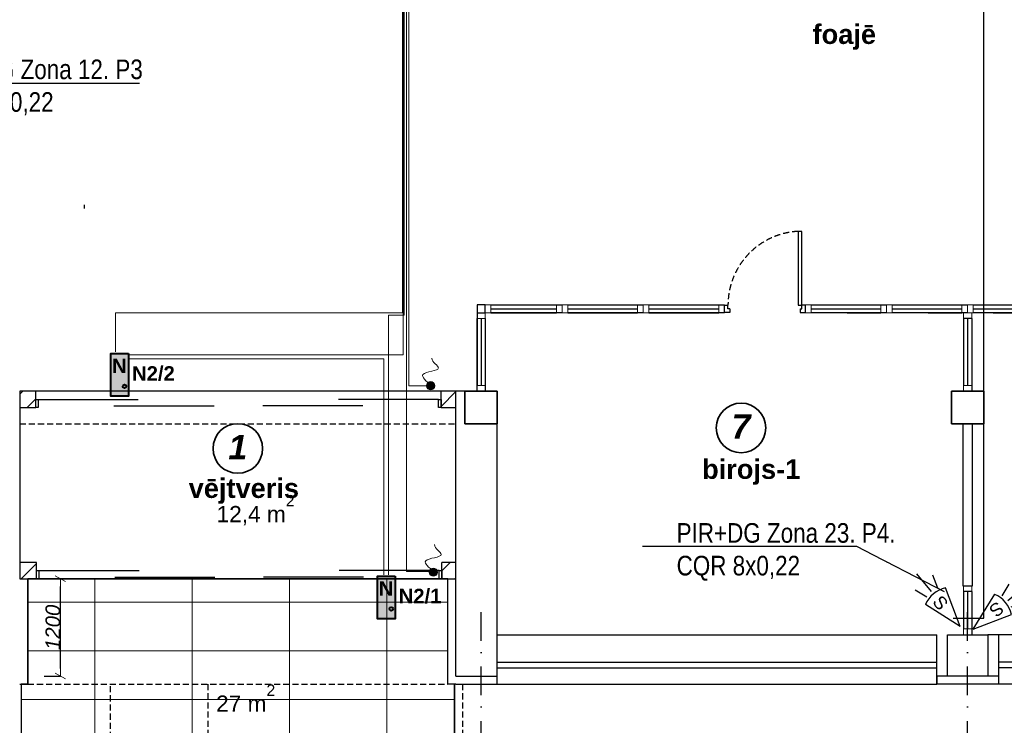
# Model space of a CAD drawing. Header units: millimetres. Extents: x -1662057 to -197461, y -941126 to 63888.
# Tile 162 of 209: x -1580649 to -1568507, y -315755 to -307059. Entities that reach past the tile are written whole.
import ezdxf
from ezdxf import colors
from ezdxf.entities.mleader import LeaderData, LeaderLine
from ezdxf.math import Vec2, Vec3

# ---------------------------------------------------------------- set-up
doc = ezdxf.new("R2010")
doc.units = ezdxf.units.MM
doc.linetypes.add('Dashed', pattern=[112.5, 75, -37.5])
doc.linetypes.add('Dot & Dashed', pattern=[670.277762, 352.777767, -176.388884, 0, -141.111112])
doc.layers.get('0').update_dxf_attribs({"linetype": 'CONTINUOUS'})
doc.layers.get('Defpoints').update_dxf_attribs({"linetype": 'CONTINUOUS'})
for name, color, linetype in [('2D Drafting - General', 7, 'CONTINUOUS'), ('Annotation - Text', 252, 'CONTINUOUS'), ('Apsardze', 5, 'CONTINUOUS'), ('AR-Durvis', 7, 'CONTINUOUS'), ('AR-Hatch', 7, 'CONTINUOUS'), ('Ar-Izmeri', 7, 'CONTINUOUS'), ('Ar-Izmeri.Asis', 7, 'CONTINUOUS'), ('Ar-Sienas.nojauc.', 7, 'CONTINUOUS'), ('hatch_mb', 7, 'CONTINUOUS'), ('sienas es', 7, 'CONTINUOUS'), ('sienas jaunas', 7, 'CONTINUOUS'), ('Structural - Bearing', 7, 'CONTINUOUS'), ('TEXTI', 7, 'CONTINUOUS'), ('VS AS', 7, 'CONTINUOUS')]:
    doc.layers.add(name, color=color, linetype=linetype)
doc.layers.add('ESS PK', color=250, linetype='CONTINUOUS', lineweight=9)
doc.layers.add('VS_AS', color=5, linetype='CONTINUOUS', lineweight=25)
doc.styles.add('GENERATED_STYLE_1', font='arial.ttf')
doc.styles.add('GENERATED_STYLE_2', font='arialbd.ttf')
doc.styles.add('GENERATED_STYLE_3', font='ariali.ttf')
doc.styles.add('GENERATED_STYLE_4', font='arialbi.ttf')
doc.styles.add('MKM_Arial narrow', font='ARIALN.TTF')
doc.styles.add('ROMANS', font='arial.ttf', dxfattribs={"width": 0.8, "oblique": 15})
doc.styles.add('WMF-Arial0', font='arialbd.ttf')
doc.dimstyles.new('GENERATED_STYLE__8', dxfattribs={"dimtxt": 179.999995, "dimasz": 95, "dimexe": 0.18, "dimexo": 300, "dimgap": 0.09, "dimtad": 1, "dimdec": 0, "dimzin": 0, "dimdsep": 46, "dimtxsty": 'GENERATED_STYLE_3', "dimblk": 'ARROWHEAD_2', "dimblk1": 'ARROWHEAD_2', "dimblk2": 'ARROWHEAD_2', "dimcen": 0.09, "dimclrd": 39, "dimclre": 39, "dimclrt": 7, "dimadec": 0, "dimazin": 0, "dimtfac": 1, "dimtdec": 4, "dimtmove": 0, "dimatfit": 3, "dimfxl": 1, "dimtolj": 1, "dimtzin": 0, "dimarcsym": 0})
pattern_1 = [(45, (0, 0), (-127.279217, 127.279217), [])]

# ---------------------------------------------------------------- blocks, each defined once
blk = doc.blocks.new('D4 Sliding 10')
at = {"layer": 'AR-Durvis', "linetype": 'Continuous'}
for p, q in [((-2500, 0), (-2468, 0)), ((-2500, -100), (-2500, 0)), ((-2500, 0), (-2500, -200)), ((-2468, 0), (-2468, -100)), ((2468, -100), (2468, 0)), ((2468, 0), (2500, 0)), ((2500, 0), (2500, -100)), ((2500, 0), (2500, -200)), ((-2468, -100), (-2500, -100)), ((-2468, -100), (-1234, -100)), ((-1534, -20), (-300, -20)), ((1534, -20), (300, -20)), ((2468, -100), (1234, -100)), ((2500, -100), (2468, -100))]:
    blk.add_line(p, q, dxfattribs=at)
blk = doc.blocks.new('WALL_371', base_point=(576273, -138000))
at = {"layer": 'Structural - Bearing', "linetype": 'Continuous', "lineweight": 13}
h = blk.add_hatch(dxfattribs=at)
h.set_pattern_fill('MASONRY_BLOCK', color=253, style=0, pattern_type=2)
h.set_pattern_definition(pattern_1)
h.paths.add_polyline_path([(576273, -137800), (576273, -138000), (576470, -138000), (576470, -137800)], flags=0)
h = blk.add_hatch(dxfattribs=at)
h.set_pattern_fill('MASONRY_BLOCK', color=253, style=0, pattern_type=2)
h.set_pattern_definition(pattern_1)
h.paths.add_polyline_path([(581470, -137800), (581470, -138000), (581652, -138000), (581652, -137800)], flags=0)
at = {"layer": 'Structural - Bearing', "linetype": 'Continuous'}
for p, q in [((576470, -137800), (576273, -137800)), ((576273, -137800), (576273, -138000)), ((581652, -137800), (581470, -137800)), ((581652, -138000), (581652, -137800)), ((576273, -138000), (576470, -138000)), ((581470, -138000), (581652, -138000))]:
    blk.add_line(p, q, dxfattribs=at)
at = {"layer": 'AR-Durvis', "color": 21, "linetype": 'Continuous', "lineweight": 18, "rotation": 180}
blk.add_blockref('D4 Sliding 10', (578970, -138000), dxfattribs=at)
blk = doc.blocks.new('WALL_372', base_point=(576273, -140110))
at = {"layer": 'Structural - Bearing', "linetype": 'Continuous', "lineweight": 13}
h = blk.add_hatch(dxfattribs=at)
h.set_pattern_fill('MASONRY_BLOCK', color=253, style=0, pattern_type=2)
h.set_pattern_definition(pattern_1)
h.paths.add_polyline_path([(576273, -139910), (576273, -140110), (576479, -140110), (576479, -139910)], flags=0)
h = blk.add_hatch(dxfattribs=at)
h.set_pattern_fill('MASONRY_BLOCK', color=253, style=0, pattern_type=2)
h.set_pattern_definition(pattern_1)
h.paths.add_polyline_path([(581479, -139910), (581479, -140110), (581652, -140110), (581652, -139910)], flags=0)
at = {"layer": 'Structural - Bearing', "linetype": 'Continuous'}
for p, q in [((576479, -139910), (576273, -139910)), ((576273, -139910), (576273, -140110)), ((581652, -139910), (581479, -139910)), ((581652, -140110), (581652, -139910)), ((576273, -140110), (576479, -140110)), ((581479, -140110), (581652, -140110))]:
    blk.add_line(p, q, dxfattribs=at)
at = {"layer": 'AR-Durvis', "color": 21, "linetype": 'Continuous', "lineweight": 18, "rotation": 180}
blk.add_blockref('D4 Sliding 10', (578979, -140110), dxfattribs=at)
blk = doc.blocks.new('ARROWHEAD_2')
at = {"color": 0, "linetype": 'Continuous', "lineweight": 0}
for p, q in [((0, 0), (-1, 0)), ((-0.38, -0.66), (0.38, 0.66))]:
    blk.add_line(p, q, dxfattribs=at)
blk = doc.blocks.new('*D1342')
at = {"layer": 'Ar-Izmeri', "color": 39, "linetype": 'Continuous', "lineweight": -2, "transparency": 16777216}
for p, q in [((-1580349, -313948), (-1580147, -313948)), ((-1580148, -315053), (-1580148, -314043)), ((-1580349, -315148), (-1580147, -315148))]:
    blk.add_line(p, q, dxfattribs=at)
at = {"layer": 'Defpoints', "color": 0, "linetype": 'Continuous', "transparency": 16777216}
for p in [(-1580649, -313948), (-1580148, -313948), (-1580649, -315148)]:
    blk.add_point(p, dxfattribs=at)
at = {"layer": 'Ar-Izmeri', "color": 39, "linetype": 'Continuous', "lineweight": -2, "transparency": 16777216, "xscale": 95, "yscale": 95, "zscale": 95}
for p, rotation in [((-1580148, -313948), 90), ((-1580148, -315148), 270)]:
    blk.add_blockref('ARROWHEAD_2', p, dxfattribs=dict(at, rotation=rotation))
at = {"layer": 'Ar-Izmeri', "color": 7, "linetype": 'Continuous', "lineweight": 9, "transparency": 16777216, "insert": (-1580240, -314548), "char_height": 180, "attachment_point": 5, "rotation": 90, "style": 'GENERATED_STYLE_3'}
blk.add_mtext('\\A1;1200', dxfattribs=at)
blk = doc.blocks.new('pir')
at = {"layer": 'Apsardze'}
for p, q in [((-512, 81), (-665, 133)), ((0, 0), (-457, 153)), ((-530, 1), (-797, 1)), ((0, 0), (-457, -152)), ((-512, -84), (-662, -135))]:
    blk.add_line(p, q, dxfattribs=at)
blk.add_arc((-151, 1), 342, 153.6522, 206.5245, dxfattribs=at)
blk = doc.blocks.new('_None')

msp = doc.modelspace()

# ---------------------------------------------------------------- hatches: boundary and pattern name
at = {"layer": 'AR-Hatch', "linetype": 'Continuous', "lineweight": 13, "true_color": 0x636466}
h = msp.add_hatch(dxfattribs=at)
h.set_pattern_fill('GRID_60X120', color=251, style=0, pattern_type=2)
h.set_pattern_definition([(0, (-2156922.7, -173838.03), (0, 600), []), (90, (-2156922.7, -173838), (-1200, 0), [])])
h.paths.add_polyline_path([(-1580629.48073, -319047.78808), (-1575289.48073, -319047.78808), (-1575289.48073, -315247.78808), (-1575369.48073, -315247.78808), (-1575370.82177, -313947.78808), (-1580549.48073, -313947.78808), (-1580549.48073, -315247.78808), (-1580629.48073, -315247.78808)], flags=0)
at = {"layer": 'ESS PK', "true_color": 0xffffff}
h = msp.add_hatch(color=7, dxfattribs=at)
h.dxf.hatch_style = 1
h.paths.add_polyline_path([(-1579525.33431, -311697.53888), (-1579306.59722, -311697.53888), (-1579306.59722, -311173.98351), (-1579525.33431, -311173.98351)])
h = msp.add_hatch(color=7, dxfattribs=at)
h.dxf.hatch_style = 1
h.paths.add_polyline_path([(-1576237.26076, -314440.64166), (-1576018.52367, -314440.64166), (-1576018.52367, -313917.08629), (-1576237.26076, -313917.08629)])
at = {"layer": 'VS_AS', "lineweight": 20}
h = msp.add_hatch(color=1, dxfattribs=at)
h.dxf.hatch_style = 1
h.paths.add_polyline_path([(-1575531.36191, -311570.28646, 1), (-1575632.50091, -311570.28646, 1)])
h = msp.add_hatch(color=1, dxfattribs=at)
h.dxf.hatch_style = 1
h.paths.add_polyline_path([(-1575497.7164, -313867.67291, 1), (-1575598.8554, -313867.67291, 1)])

# ---------------------------------------------------------------- linework, layer by layer
at = {"layer": '2D Drafting - General', "color": 251, "linetype": 'Continuous', "lineweight": 35, "true_color": 0x636466}
for centre in [(-1571753.43188, -312089.81314), (-1577959.48073, -312343.17526)]:
    msp.add_circle(centre, 305.38719, dxfattribs=at)
at = {"layer": 'AR-Durvis', "color": 251, "linetype": 'Continuous', "true_color": 0x636466}
for p, q in [((-1571048.15153, -309667.44932), (-1571048.15153, -310577.47577)), ((-1571003.70709, -310577.47577), (-1571003.70709, -309667.44932)), ((-1571959.26264, -310666.36466), (-1571959.26264, -310577.47577)), ((-1571959.26264, -310577.47577), (-1571914.8182, -310577.47577)), ((-1571914.8182, -310621.92022), (-1571914.8182, -310577.47577)), ((-1571048.15153, -310577.47577), (-1571003.70709, -310577.47577)), ((-1570959.26264, -310577.47577), (-1571003.70709, -310577.47577)), ((-1571003.70709, -310621.92022), (-1571003.70709, -310577.47577)), ((-1570959.26264, -310666.36466), (-1570959.26264, -310577.47577)), ((-1571892.59598, -310666.36466), (-1571959.26264, -310666.36466)), ((-1571892.59598, -310621.92022), (-1571914.8182, -310621.92022)), ((-1571892.59598, -310621.92022), (-1571892.59598, -310666.36466)), ((-1571025.92931, -310621.92022), (-1571025.92931, -310666.36466)), ((-1571025.92931, -310621.92022), (-1571003.70709, -310621.92022)), ((-1571025.92931, -310666.36466), (-1570959.26264, -310666.36466))]:
    msp.add_line(p, q, dxfattribs=at)
at = {"layer": 'AR-Durvis', "color": 251, "linetype": 'Dashed', "true_color": 0x636466}
msp.add_arc((-1571003.70709, -310577.47577), 911.11111, 92.796025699, 180, dxfattribs=at)
at = {"layer": 'AR-Hatch', "color": 251, "linetype": 'Continuous', "true_color": 0x636466, "flags": 128}
for points in [[(-1575270.20221, -313947.78808), (-1575270.82177, -311637.78808), (-1580649.41871, -311637.78808), (-1580649.41871, -313947.78808)], [(-1580629.48073, -319047.78808), (-1575289.48073, -319047.78808), (-1575289.48073, -315247.78808), (-1575369.48073, -315247.78808), (-1575370.82177, -313947.78808), (-1580549.48073, -313947.78808), (-1580549.48073, -315247.78808), (-1580629.48073, -315247.78808)]]:
    msp.add_lwpolyline(points, close=True, dxfattribs=at)
at = {"layer": 'Ar-Izmeri.Asis', "color": 251, "linetype": 'Dot & Dashed', "true_color": 0x636466}
for p, q in [((-1574959.48073, -325440.4107), (-1574959.48073, -314344.90811)), ((-1568959.48073, -325440.4107), (-1568959.48073, -314344.90811))]:
    msp.add_line(p, q, dxfattribs=at)
at = {"layer": 'Ar-Sienas.nojauc.', "color": 251, "linetype": 'Dashed', "lineweight": 18, "true_color": 0x636466}
msp.add_line((-1575269.48073, -311637.78808), (-1580649.48073, -311637.78808), dxfattribs=at)
at = {"layer": 'Ar-Sienas.nojauc.', "color": 251, "linetype": 'Dashed', "true_color": 0x636466}
msp.add_line((-1580649.48073, -312037.78808), (-1575269.48073, -312037.78808), dxfattribs=at)
at = {"layer": 'ESS PK', "color": 5, "lineweight": 40, "ltscale": 2}
for points in [[(-1579306.59722, -311173.98351), (-1579306.59722, -311697.53888), (-1579525.33431, -311697.53888), (-1579525.33431, -311173.98351)], [(-1576018.52367, -313917.08629), (-1576018.52367, -314440.64166), (-1576237.26076, -314440.64166), (-1576237.26076, -313917.08629)]]:
    msp.add_lwpolyline(points, close=True, dxfattribs=at)
for centre in [(-1579355.89048, -311577.25721), (-1576067.81694, -314320.35999)]:
    msp.add_circle(centre, 22.45576, dxfattribs=at)
at = {"layer": 'hatch_mb', "color": 251, "linetype": 'Continuous', "true_color": 0x636466}
for p, q in [((-1573958.93551, -310671.92022), (-1574839.48073, -310671.92022)), ((-1572959.04455, -310671.92022), (-1573888.93551, -310671.92022)), ((-1571959.1536, -310671.92022), (-1572889.04455, -310671.92022)), ((-1569959.37169, -310671.92022), (-1570889.26264, -310671.92022)), ((-1568959.48073, -310671.92022), (-1569889.37169, -310671.92022)), ((-1568158.93551, -310671.92022), (-1568889.48073, -310671.92022)), ((-1575009.48073, -311637.78808), (-1575009.48073, -310741.92022))]:
    msp.add_line(p, q, dxfattribs=at)
at = {"layer": 'hatch_mb', "color": 251, "linetype": 'Continuous', "true_color": 0x636466, "flags": 128}
msp.add_lwpolyline([(-1574909.48073, -310571.92022), (-1575009.48073, -310571.92022), (-1575009.48073, -310671.92022), (-1574909.48073, -310671.92022)], close=True, dxfattribs=at)
at = {"layer": 'sienas es', "color": 251, "linetype": 'Continuous', "true_color": 0x636466}
for p, q in [((-1574759.48073, -311637.78808), (-1575269.48073, -311637.78808)), ((-1575269.48073, -315147.78808), (-1575269.48073, -311637.78808)), ((-1575159.48073, -311637.78808), (-1574759.48073, -311637.78808)), ((-1575159.48073, -312037.78808), (-1575159.48073, -311637.78808)), ((-1574759.48073, -311637.78808), (-1574759.48073, -312037.78808)), ((-1574759.48073, -315147.78808), (-1574759.48073, -311637.78808)), ((-1569159.48073, -311637.78808), (-1568759.48073, -311637.78808)), ((-1569159.48073, -312037.78808), (-1569159.48073, -311637.78808)), ((-1568759.48073, -311637.78808), (-1568759.48073, -312037.78808)), ((-1574759.48073, -312037.78808), (-1575159.48073, -312037.78808)), ((-1568759.48073, -312037.78808), (-1569159.48073, -312037.78808)), ((-1580549.48073, -315247.78808), (-1580549.48073, -313947.78808)), ((-1575369.48073, -315247.78808), (-1575369.48073, -313947.78808)), ((-1574759.48073, -314637.78808), (-1569339.48073, -314637.78808)), ((-1569339.48073, -315247.78808), (-1569339.48073, -314637.78808)), ((-1563159.48073, -314637.78808), (-1568709.48073, -314637.78808)), ((-1568579.48073, -314637.78808), (-1568579.48073, -315247.78808)), ((-1574759.48073, -314977.78808), (-1569339.48073, -314977.78808)), ((-1574759.48073, -315047.78808), (-1569339.48073, -315047.78808)), ((-1563159.48073, -314977.78808), (-1568579.48073, -314977.78808)), ((-1563159.48073, -315047.78808), (-1568579.48073, -315047.78808)), ((-1575269.48073, -315147.78808), (-1574759.48073, -315147.78808)), ((-1574759.48073, -315247.78808), (-1574759.48073, -315147.78808)), ((-1569209.48073, -315147.78808), (-1569339.48073, -315147.78808)), ((-1569339.48073, -315147.78808), (-1569339.48073, -315247.78808)), ((-1568579.48073, -315147.78808), (-1568709.48073, -315147.78808)), ((-1568579.48073, -315147.78808), (-1568579.48073, -315247.78808)), ((-1580649.48073, -315247.78808), (-1580549.48073, -315247.78808)), ((-1580629.48073, -315247.78808), (-1580629.48073, -319047.78808)), ((-1575269.48073, -315247.78808), (-1575369.48073, -315247.78808)), ((-1575289.48073, -315247.78808), (-1575289.48073, -319047.78808)), ((-1575269.48073, -315247.78808), (-1574759.48073, -315247.78808)), ((-1574759.48073, -315247.78808), (-1569339.48073, -315247.78808)), ((-1568579.48073, -315247.78808), (-1569339.48073, -315247.78808)), ((-1563159.48073, -315247.78808), (-1568579.48073, -315247.78808))]:
    msp.add_line(p, q, dxfattribs=at)
at = {"layer": 'sienas es', "color": 251, "linetype": 'Dashed', "true_color": 0x636466}
for p, q in [((-1580549.48073, -315247.78808), (-1575369.48073, -315247.78808)), ((-1579529.48073, -323447.78808), (-1579529.48073, -315247.78808)), ((-1578329.48073, -315247.78808), (-1578329.48073, -322824.20438)), ((-1575189.48073, -315247.78808), (-1575189.48073, -322824.20438))]:
    msp.add_line(p, q, dxfattribs=at)
at = {"layer": 'sienas es', "color": 251, "linetype": 'Continuous', "true_color": 0x636466, "flags": 128}
for points in [[(-1575159.48073, -312037.78808), (-1574759.48073, -312037.78808), (-1574759.48073, -311637.78808), (-1575159.48073, -311637.78808)], [(-1569159.48073, -312037.78808), (-1568759.48073, -312037.78808), (-1568759.48073, -311637.78808), (-1569159.48073, -311637.78808)], [(-1569209.48073, -314637.78808), (-1568709.48073, -314637.78808), (-1568709.48073, -315147.78808), (-1569209.48073, -315147.78808)]]:
    msp.add_lwpolyline(points, close=True, dxfattribs=at)
at = {"layer": 'sienas jaunas', "color": 251, "linetype": 'Continuous', "true_color": 0x636466}
for p, q in [((-1579855.00983, -309342.23252), (-1579855.00983, -309386.67697)), ((-1571003.70709, -309667.44932), (-1571048.15153, -309667.44932)), ((-1575009.48073, -310571.92022), (-1575009.48073, -311567.78808)), ((-1574839.48073, -310571.92022), (-1573958.93551, -310571.92022)), ((-1573888.93551, -310571.92022), (-1572959.04455, -310571.92022)), ((-1572889.04455, -310571.92022), (-1571959.1536, -310571.92022)), ((-1570889.26264, -310571.92022), (-1569959.37169, -310571.92022)), ((-1569889.37169, -310571.92022), (-1569029.48073, -310571.92022)), ((-1569029.48073, -310571.92022), (-1568959.48073, -310571.92022)), ((-1568889.48073, -310571.92022), (-1568158.93551, -310571.92022)), ((-1574839.48073, -310621.92022), (-1574028.93551, -310621.92022)), ((-1574839.48073, -310671.92022), (-1574028.93551, -310671.92022)), ((-1573888.93551, -310621.92022), (-1573029.04455, -310621.92022)), ((-1573888.93551, -310671.92022), (-1573029.04455, -310671.92022)), ((-1572889.04455, -310621.92022), (-1572029.1536, -310621.92022)), ((-1572889.04455, -310671.92022), (-1572029.1536, -310671.92022)), ((-1570889.26264, -310621.92022), (-1570029.37169, -310621.92022)), ((-1570444.24088, -310671.92022), (-1570029.37169, -310671.92022)), ((-1569889.37169, -310621.92022), (-1569029.48073, -310621.92022)), ((-1569444.34993, -310671.92022), (-1569029.48073, -310671.92022)), ((-1568889.48073, -310621.92022), (-1568228.93551, -310621.92022)), ((-1568643.8047, -310671.92022), (-1568228.93551, -310671.92022)), ((-1574959.48073, -310741.92022), (-1574959.48073, -311567.78808)), ((-1574909.48073, -310741.92022), (-1574909.48073, -311637.78808)), ((-1568909.48073, -310741.92022), (-1569009.48073, -310741.92022)), ((-1569009.48073, -310741.92022), (-1569009.48073, -311567.78808)), ((-1568959.48073, -310741.92022), (-1568959.48073, -311567.78808)), ((-1568909.48073, -310741.92022), (-1568909.48073, -311637.78808)), ((-1569019.48073, -312037.78808), (-1569019.48073, -314037.78808)), ((-1568899.48073, -314037.78808), (-1568899.48073, -312037.78808)), ((-1569019.48073, -314037.78808), (-1568899.48073, -314037.78808)), ((-1568909.48073, -314107.78808), (-1569009.48073, -314107.78808)), ((-1569009.48073, -314107.78808), (-1569009.48073, -314567.78808)), ((-1568959.48073, -314107.78808), (-1568959.48073, -314567.78808)), ((-1568909.48073, -314107.78808), (-1568909.48073, -314637.78808))]:
    msp.add_line(p, q, dxfattribs=at)
at = {"layer": 'sienas jaunas', "color": 251, "linetype": 'Continuous', "lineweight": 20, "true_color": 0x636466, "flags": 128}
for points in [[(-1574839.48073, -310571.92022), (-1574909.48073, -310571.92022), (-1574909.48073, -310671.92022), (-1574839.48073, -310671.92022)], [(-1573958.93551, -310571.92022), (-1574028.93551, -310571.92022), (-1574028.93551, -310671.92022), (-1573958.93551, -310671.92022)], [(-1573888.93551, -310571.92022), (-1573958.93551, -310571.92022), (-1573958.93551, -310671.92022), (-1573888.93551, -310671.92022)], [(-1572959.04455, -310571.92022), (-1573029.04455, -310571.92022), (-1573029.04455, -310671.92022), (-1572959.04455, -310671.92022)], [(-1572889.04455, -310571.92022), (-1572959.04455, -310571.92022), (-1572959.04455, -310671.92022), (-1572889.04455, -310671.92022)], [(-1571959.1536, -310571.92022), (-1572029.1536, -310571.92022), (-1572029.1536, -310671.92022), (-1571959.1536, -310671.92022)], [(-1570889.26264, -310571.92022), (-1570959.26264, -310571.92022), (-1570959.26264, -310671.92022), (-1570889.26264, -310671.92022)], [(-1569959.37169, -310571.92022), (-1570029.37169, -310571.92022), (-1570029.37169, -310671.92022), (-1569959.37169, -310671.92022)], [(-1569889.37169, -310571.92022), (-1569959.37169, -310571.92022), (-1569959.37169, -310671.92022), (-1569889.37169, -310671.92022)], [(-1568959.48073, -310571.92022), (-1569029.48073, -310571.92022), (-1569029.48073, -310671.92022), (-1568959.48073, -310671.92022)], [(-1568889.48073, -310571.92022), (-1568959.48073, -310571.92022), (-1568959.48073, -310671.92022), (-1568889.48073, -310671.92022)], [(-1574909.48073, -310741.92022), (-1574909.48073, -310671.92022), (-1575009.48073, -310671.92022), (-1575009.48073, -310741.92022)], [(-1568909.48073, -310741.92022), (-1568909.48073, -310671.92022), (-1569009.48073, -310671.92022), (-1569009.48073, -310741.92022)], [(-1574909.48073, -311637.78808), (-1574909.48073, -311567.78808), (-1575009.48073, -311567.78808), (-1575009.48073, -311637.78808)], [(-1568909.48073, -311637.78808), (-1568909.48073, -311567.78808), (-1569009.48073, -311567.78808), (-1569009.48073, -311637.78808)], [(-1568909.48073, -314107.78808), (-1568909.48073, -314037.78808), (-1569009.48073, -314037.78808), (-1569009.48073, -314107.78808)], [(-1568909.48073, -314637.78808), (-1568909.48073, -314567.78808), (-1569009.48073, -314567.78808), (-1569009.48073, -314637.78808)]]:
    msp.add_lwpolyline(points, close=True, dxfattribs=at)
at = {"layer": 'VS_AS', "color": 5}
for p, q in [((-1568758.10338, -314434.32246), (-1568758.10338, -302805.23002)), ((-1569139.24534, -314434.32246), (-1568758.10338, -314434.32246))]:
    msp.add_line(p, q, dxfattribs=at)
at = {"layer": 'VS_AS', "color": 6, "lineweight": 20}
for points in [[(-1579470, -311150), (-1579470, -310670), (-1575930, -310670), (-1575930, -303450), (-1573530, -303450), (-1573530, -303130)], [(-1576100, -313900), (-1576100, -310700), (-1575910, -310700), (-1575910, -303460), (-1573510, -303460), (-1573510, -303130)]]:
    msp.add_lwpolyline(points, dxfattribs=at)
at = {"layer": 'VS_AS', "color": 1, "lineweight": 20}
for points in [[(-1576160, -313900), (-1576160, -311240), (-1579300, -311240), (-1579300, -311190), (-1575920, -311190), (-1575920, -303440), (-1573540, -303440), (-1573540, -303260), (-1573540, -303120)], [(-1575570, -313860), (-1575880, -313860), (-1575880, -303410), (-1573580, -303410), (-1573580, -303130)], [(-1575590, -311570), (-1575850, -311570), (-1575850, -303420), (-1573560, -303420), (-1573560, -303130)]]:
    msp.add_lwpolyline(points, dxfattribs=at)
for centre in [(-1575581.93141, -311570.28646), (-1575548.2859, -313867.67291)]:
    msp.add_circle(centre, 50.5695, dxfattribs=at)
for points in [[(-1575571.56671, -311565.67628), (-1575676.35096, -311430.59604), (-1575484.60102, -311351.01461), (-1575568.42607, -311230.59525), (-1575568.42607, -311229.54804)], [(-1575537.9212, -313863.06273), (-1575642.70545, -313727.98249), (-1575450.95551, -313648.40106), (-1575534.78056, -313527.9817), (-1575534.78056, -313526.93449)]]:
    msp.add_spline(points, degree=3, dxfattribs=at)

# ---------------------------------------------------------------- block references
at = {"layer": 'Structural - Bearing', "color": 251, "true_color": 0x636466}
for name, p in [('WALL_371', (-1580649.48073, -311837.78808)), ('WALL_372', (-1580649.48073, -313947.78808))]:
    msp.add_blockref(name, p, dxfattribs=at)
at = {"layer": 'VS AS', "xscale": 1.0546875, "yscale": 1.0546875, "zscale": 1.0546875}
for p, rotation in [((-1569049.75907, -314535.05461), 309.6546842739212), ((-1568893.0169, -314571.61016), 219.6546842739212)]:
    msp.add_blockref('pir', p, dxfattribs=dict(at, rotation=rotation))

# ---------------------------------------------------------------- texts
at = {"color": 251, "lineweight": 25, "true_color": 0x636466, "char_height": 200, "attachment_point": 7, "style": 'GENERATED_STYLE_1'}
for s, insert in [('{\\fArial|b0|i0|c0|p34;12,4 m{\\H0.7x;\\S2^  ;}}', (-1578221.90977, -313289.2546)), ('{\\fArial|b0|i0|c0|p34;27 m{\\H0.7x;\\S2^  ;}}', (-1578227.30788, -315587.68347))]:
    msp.add_mtext(s, dxfattribs=dict(at, insert=insert))
at = {"layer": 'Annotation - Text', "color": 251, "linetype": 'Continuous', "lineweight": 20, "true_color": 0x636466, "char_height": 300, "attachment_point": 2, "style": 'GENERATED_STYLE_4'}
for s, insert in [('{7}', (-1571753.43188, -311922.67027)), ('{1}', (-1577959.48077, -312176.0324))]:
    msp.add_mtext(s, dxfattribs=dict(at, insert=insert))
at = {"layer": 'ESS PK', "color": 5, "style": 'WMF-Arial0'}
for s, p in [('N', (-1579510.65412, -311413.94077)), ('N2/2', (-1579263.66467, -311507.62251)), ('N', (-1576222.58058, -314157.04354)), ('N2/1', (-1575975.59112, -314250.72529))]:
    msp.add_text(s, height=178.4729, dxfattribs=at).set_placement(p)
at = {"layer": 'TEXTI', "color": 251, "linetype": 'Continuous', "lineweight": 20, "true_color": 0x636466, "char_height": 240, "attachment_point": 1, "style": 'GENERATED_STYLE_2'}
for s, insert in [('{foajē}', (-1570871.44596, -307117.61843)), ('{birojs-1}', (-1572234.10067, -312477.63804)), ('{vējtveris}', (-1578565.66154, -312712.80686))]:
    msp.add_mtext(s, dxfattribs=dict(at, insert=insert))
at = {"layer": 'VS AS', "color": 5, "style": 'ROMANS'}
for rotation, p in [(309.654684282, (-1569402.7812, -314238.2161, 875.19667)), (219.654684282, (-1568596.17839, -314218.58803, 875.19667))]:
    msp.add_text('S', height=158.20312, rotation=rotation, dxfattribs=at).set_placement(p)

# ---------------------------------------------------------------- dimensions: what is measured, and where the dimension line sits
at = {"layer": 'Ar-Izmeri', "color": 251, "linetype": 'Continuous', "lineweight": 9, "true_color": 0x636466}
dim = msp.add_linear_dim(base=(-1580147.53829, -313947.78808), p1=(-1580649.48073, -315147.78808), p2=(-1580649.48073, -313947.78808), angle=90, dimstyle='GENERATED_STYLE__8', dxfattribs=at)
dim.commit()
dim.dimension.update_dxf_attribs({"geometry": '*D1342', "text_midpoint": (-1580239.53142, -314547.78808)})

# ---------------------------------------------------------------- next in the draw order: leaders
at = {"layer": 'VS_AS', "color": 7}
ml = msp.add_multileader_mtext('Standard', dxfattribs=at)
ml.set_content('{\\C5;PIR+DG Zona 12. P3\\fArial Narrow|b0|i0|c186|p34;\\P}CQR 8x0,22', color=7, style='MKM_Arial narrow')
ml.set_leader_properties(color=256, linetype='ByLayer', lineweight=-1)
ml.set_arrow_properties(name='NONE')
ml.build(insert=Vec2(0, 0))
ml.multileader.update_dxf_attribs({"has_dogleg": 0, "text_left_attachment_type": 6, "text_right_attachment_type": 6, "dogleg_length": 0.36, "arrow_head_size": 90.58202})
ctx = ml.context
ctx.base_point, ctx.char_height, ctx.arrow_head_size, ctx.landing_gap_size, ctx.plane_origin = Vec3(-1581813.96033, -307839.29796), 241.552043, 90.58202, 60.38801, Vec3(-1576873.47693, -322553.31873)
ctx.left_attachment, ctx.right_attachment, ctx.attachment_type = 6, 6, 1
notes = []
notes.append((ctx, [(0, (1, 1, 0), (-1581814.32033, -307839.29796), (1, 0), 0.36, [(0, [(-1582298.50908, -308810.18296)], 0, [])])]))
ctx.mtext.insert, ctx.mtext.width, ctx.mtext.defined_height, ctx.mtext.flow_direction = Vec3(-1581753.57232, -307549.43551), 2555.3651324, 597.96664, 5
ctx.mtext.has_bg_fill, ctx.mtext.bg_color, ctx.mtext.bg_scale_factor, ctx.mtext.bg_transparency, ctx.mtext.use_window_bg_color = 1, -1073741824, 1.2, 0, 1
ml = msp.add_multileader_mtext('Standard', dxfattribs=at)
ml.set_content('{\\C5;PIR+DG Zona 23. P4.\\fArial Narrow|b0|i0|c186|p34;\\P}CQR 8x0,22', color=7, style='MKM_Arial narrow')
ml.set_leader_properties(color=256, linetype='ByLayer', lineweight=-1)
ml.set_arrow_properties(name='NONE')
ml.build(insert=Vec2(0, 0))
ml.multileader.update_dxf_attribs({"has_dogleg": 0, "text_left_attachment_type": 6, "text_right_attachment_type": 6, "dogleg_length": 0.36, "arrow_head_size": 90.58202})
ctx = ml.context
ctx.base_point, ctx.char_height, ctx.arrow_head_size, ctx.landing_gap_size, ctx.plane_origin = Vec3(-1572608.89244, -313553.14043), 241.552043, 90.58202, 60.38801, Vec3(-1567668.40905, -328267.16121)
ctx.left_attachment, ctx.right_attachment, ctx.attachment_type = 6, 6, 1
notes.append((ctx, [(1, (1, 1, 0), (-1570325.48667, -313553.14043), (-1, 0), 0.36, [(0, [(-1569244.67434, -314110.16793)], 0, [])])]))
ctx.mtext.insert, ctx.mtext.width, ctx.mtext.defined_height, ctx.mtext.flow_direction = Vec3(-1572548.50443, -313263.27798), 2555.3651324, 597.96664, 5
ctx.mtext.has_bg_fill, ctx.mtext.bg_color, ctx.mtext.bg_scale_factor, ctx.mtext.bg_transparency, ctx.mtext.use_window_bg_color = 1, -1073741824, 1.2, 0, 1
for ctx, leaders in notes:
    for number, flags, end, landing, length, lines in leaders:
        leader = LeaderData()
        leader.index, (leader.has_last_leader_line, leader.has_dogleg_vector, leader.attachment_direction) = number, flags
        leader.last_leader_point, leader.dogleg_vector, leader.dogleg_length = Vec3(end), Vec3(landing), length
        for number, points, colour, breaks in lines:
            line = LeaderLine()
            line.index, line.vertices, line.color, line.breaks = number, Vec3.list(points), colors.encode_raw_color(colour), breaks
            leader.lines.append(line)
        ctx.leaders.append(leader)

doc.saveas('drawing.dxf')
